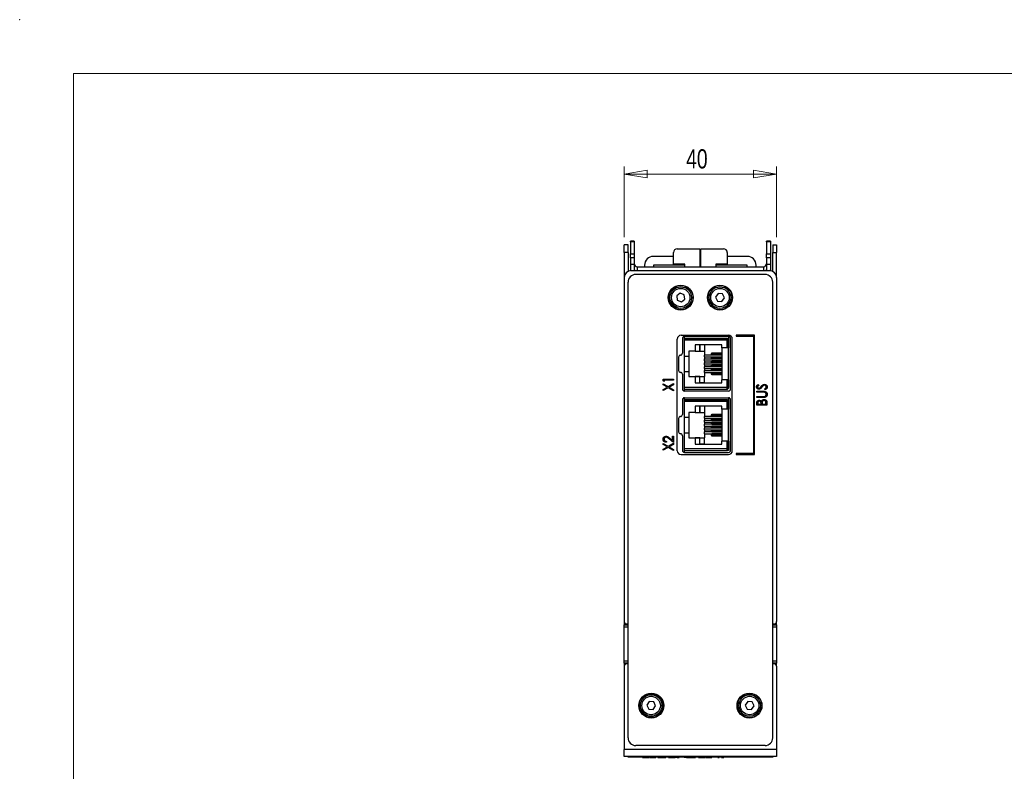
# Model space of a CAD drawing. Header units: millimetres. Extents: x 0 to 420, y 0 to 297.
# Tile 7 of 22: x 0 to 128, y 199 to 297. Entities that reach past the tile are written whole.
import ezdxf

# ---------------------------------------------------------------- set-up
doc = ezdxf.new("R2010")
doc.units = ezdxf.units.MM
doc.header["$PDSIZE"] = -1
doc.styles.add('SLDTEXTSTYLE1', font='TXT', dxfattribs={"width": 0.75})
doc.dimstyles.new('SLDDIMSTYLE0', dxfattribs={"dimtxt": 2.5, "dimasz": 3, "dimexe": 0, "dimexo": 0.0625, "dimtad": 1, "dimdec": 0, "dimlfac": 2, "dimrnd": 1e-09, "dimzin": 12, "dimdsep": 46, "dimtxsty": 'SLDTEXTSTYLE1', "dimblk1": 'CLOSED', "dimblk2": 'CLOSED', "dimsah": 1, "dimcen": 0.09, "dimadec": 0, "dimazin": 3, "dimtfac": 1, "dimtofl": 0, "dimtmove": 0, "dimatfit": 3, "dimldrblk": 'CLOSED', "dimfxl": 1, "dimfrac": 2, "dimtolj": 1, "dimtzin": 12, "dimarcsym": 0})

# ---------------------------------------------------------------- blocks, each defined once
blk = doc.blocks.new('_Closed')
at = {"color": 0, "linetype": 'ByBlock', "lineweight": -2}
for p, q in [((-1, 0.166667), (0, 0)), ((-1, 0.166667), (-1, -0.166667)), ((0, 0), (-1, -0.166667)), ((0, 0), (-1, 0))]:
    blk.add_line(p, q, dxfattribs=at)
blk = doc.blocks.new('_D_1')
at = {"color": 7, "linetype": 'Continuous', "lineweight": 0}
for p, q in [((78.56, 268.75), (78.56, 277.95)), ((98.36, 268.75), (98.36, 277.95)), ((78.56, 276.95), (98.36, 276.95))]:
    blk.add_line(p, q, dxfattribs=at)
at = {"color": 7, "linetype": 'Continuous', "lineweight": 18, "xscale": 3, "yscale": 3}
for p, rotation in [((78.56, 276.95, 1.16), 180.0022297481), ((98.36, 276.95, 1.16), 0.0022297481)]:
    blk.add_blockref('_Closed', p, dxfattribs=dict(at, rotation=rotation))
at = {"color": 7, "linetype": 'Continuous', "lineweight": 18, "insert": (86.61, 280.17), "char_height": 2.5, "attachment_point": 1, "rotation": 0.0022, "style": 'SLDTEXTSTYLE1'}
blk.add_mtext('40', dxfattribs=at)

msp = doc.modelspace()

# ---------------------------------------------------------------- linework, layer by layer
at = {"color": 7, "linetype": 'Continuous', "lineweight": 18}
for p in [(413, 290), (7, 7)]:
    msp.add_line(p, (7, 290), dxfattribs=at)
at = {"color": 7, "linetype": 'Continuous', "lineweight": 25}
for p, q in [((79.06, 267.75), (78.56, 267.75)), ((78.56, 266.75), (78.56, 267.75)), ((79.06, 266.75), (79.06, 267.75)), ((79.86, 268.24), (79.36, 268.24)), ((79.36, 268.15), (79.36, 268.24)), ((79.86, 268.15), (79.36, 268.15)), ((79.36, 268.15), (79.36, 266.6)), ((79.86, 268.24), (79.86, 268.15)), ((79.86, 268.15), (79.86, 266.6)), ((97.56, 268.24), (97.06, 268.24)), ((97.06, 268.15), (97.06, 268.24)), ((97.56, 268.15), (97.06, 268.15)), ((97.06, 268.15), (97.06, 266.6)), ((97.56, 268.24), (97.56, 268.15)), ((97.56, 268.15), (97.56, 266.6)), ((97.86, 267.75), (98.36, 267.75)), ((97.86, 267.75), (97.86, 266.75)), ((98.36, 267.75), (98.36, 266.75)), ((79.06, 266.75), (78.56, 266.75)), ((78.56, 266.75), (78.56, 263.56)), ((79.06, 266.75), (79.06, 264.31)), ((79.36, 266.6), (79.86, 266.6)), ((79.36, 266.05), (79.36, 266.6)), ((79.86, 266.6), (79.86, 266.05)), ((84.96, 266.25), (82.36, 266.25)), ((84.96, 265.25), (84.96, 266.75)), ((85.46, 267.25), (88.41, 267.25)), ((88.41, 267.25), (88.41, 264.9)), ((88.51, 266.25), (88.41, 266.25)), ((88.51, 267.25), (91.46, 267.25)), ((88.51, 264.9), (88.51, 267.25)), ((91.96, 266.75), (91.96, 265.25)), ((94.56, 266.25), (91.96, 266.25)), ((97.06, 266.6), (97.56, 266.6)), ((97.06, 266.05), (97.06, 266.6)), ((97.56, 266.6), (97.56, 266.05)), ((97.86, 266.75), (98.36, 266.75)), ((97.86, 264.31), (97.86, 266.75)), ((98.36, 263.56), (98.36, 266.75)), ((79.86, 266.05), (79.36, 266.05)), ((79.36, 266.05), (79.36, 265.25)), ((79.36, 265.25), (79.86, 265.25)), ((79.36, 265.25), (79.36, 264.43)), ((79.86, 266.05), (79.86, 265.25)), ((79.86, 265.25), (79.86, 264.43)), ((80.26, 264.9), (80.26, 264.4)), ((80.26, 264.9), (96.66, 264.9)), ((81.21, 265.1), (81.21, 264.9)), ((82.36, 265.1), (82.36, 264.9)), ((86.46, 265.1), (82.36, 265.1)), ((86.46, 265.25), (84.96, 265.25)), ((86.46, 264.9), (86.46, 265.25)), ((88.51, 266.1), (88.41, 266.1)), ((88.51, 265.1), (88.41, 265.1)), ((91.96, 265.25), (90.46, 265.25)), ((90.46, 265.25), (90.46, 264.9)), ((94.56, 265.1), (90.46, 265.1)), ((94.56, 264.9), (94.56, 265.1)), ((95.71, 264.9), (95.71, 265.1)), ((96.66, 264.9), (96.66, 264.4)), ((97.56, 266.05), (97.06, 266.05)), ((97.06, 266.05), (97.06, 265.25)), ((97.06, 265.25), (97.56, 265.25)), ((97.06, 265.25), (97.06, 264.43)), ((97.56, 266.05), (97.56, 265.25)), ((97.56, 265.25), (97.56, 264.43)), ((79.36, 264.43), (79.86, 264.43)), ((79.36, 264.4), (79.36, 264.43)), ((79.46, 264.4), (97.46, 264.4)), ((79.86, 264.43), (79.86, 264.4)), ((96.86, 263.9), (80.06, 263.9)), ((97.06, 264.43), (97.56, 264.43)), ((97.06, 264.4), (97.06, 264.43)), ((97.56, 264.43), (97.56, 264.4)), ((78.56, 263.5), (78.56, 218.8)), ((79.06, 203.7), (79.06, 262.9)), ((97.86, 203.7), (97.86, 262.9)), ((98.36, 263.5), (98.36, 218.8)), ((85.83, 261.48), (85.38, 261.12)), ((85.38, 261.12), (85.46, 260.55)), ((86.37, 261.26), (85.83, 261.48)), ((86.45, 260.69), (86.37, 261.26)), ((90.76, 261.42), (90.43, 260.95)), ((91.33, 261.38), (90.76, 261.42)), ((91.59, 260.86), (91.33, 261.38)), ((85.46, 260.55), (86, 260.33)), ((86, 260.33), (86.45, 260.69)), ((90.43, 260.95), (90.69, 260.43)), ((90.69, 260.43), (91.26, 260.39)), ((91.26, 260.39), (91.59, 260.86)), ((85.96, 256), (92.11, 256)), ((93.11, 256), (93.11, 255.88)), ((95.49, 256), (93.11, 256)), ((95.49, 240.5), (95.49, 256)), ((85.46, 241), (85.46, 255.5)), ((86.13, 255.6), (86.13, 253.67)), ((86.38, 255.6), (86.38, 255.85)), ((92.13, 255.85), (86.38, 255.85)), ((86.38, 255.35), (86.38, 255.6)), ((91.88, 255.6), (86.38, 255.6)), ((86.38, 255.6), (86.98, 255.6)), ((86.38, 255.6), (86.98, 255.6)), ((86.38, 255.6), (91.88, 255.6)), ((91.88, 255.35), (86.38, 255.35)), ((86.38, 253.31), (86.38, 255.35)), ((86.98, 255.6), (86.98, 255.6)), ((91.23, 254.77), (87.8, 254.77)), ((87.8, 254.77), (87.8, 253.95)), ((87.8, 254.77), (87.8, 253.95)), ((88.41, 253.95), (88.41, 254.77)), ((88.41, 254.77), (88.41, 253.95)), ((88.98, 254.77), (88.98, 253.95)), ((91.23, 254.37), (91.23, 254.77)), ((91.88, 255.6), (91.88, 255.35)), ((91.88, 255.6), (91.88, 255.6)), ((92.13, 255.35), (91.88, 255.35)), ((91.88, 255.35), (91.88, 254.37)), ((92.13, 255.85), (92.13, 255.35)), ((92.13, 255.35), (92.13, 254.37)), ((92.13, 255.35), (92.13, 255.35)), ((92.13, 249.25), (92.13, 255.35)), ((92.38, 249), (92.38, 255.6)), ((92.61, 241), (92.61, 255.5)), ((93.11, 255.88), (95.36, 255.88)), ((95.36, 255.88), (95.36, 240.63)), ((87.8, 253.95), (86.98, 253.95)), ((86.98, 253.95), (86.98, 253.31)), ((87.8, 253.95), (87.8, 253.95)), ((87.8, 253.95), (88.41, 253.95)), ((88.41, 253.95), (88.41, 253.95)), ((88.41, 253.95), (88.98, 253.95)), ((88.98, 253.95), (88.98, 253.44)), ((91.23, 253.44), (88.98, 253.44)), ((88.98, 253.19), (88.98, 253.44)), ((91.23, 253.57), (89.85, 253.57)), ((91.23, 253.68), (89.96, 253.68)), ((89.96, 253.45), (91.23, 253.45)), ((91.88, 254.37), (91.23, 254.37)), ((91.23, 254.37), (91.23, 250.23)), ((92.13, 254.37), (91.88, 254.37)), ((92.13, 250.23), (92.13, 254.37)), ((85.63, 253.17), (85.63, 251.43)), ((86.38, 251.28), (86.38, 253.31)), ((86.38, 253.31), (86.98, 253.31)), ((86.98, 253.31), (86.98, 251.28)), ((88.98, 253.19), (91.23, 253.19)), ((88.98, 253.19), (88.98, 252.93)), ((88.98, 252.69), (88.98, 252.93)), ((88.98, 252.93), (91.23, 252.93)), ((88.98, 252.69), (91.23, 252.69)), ((88.98, 252.69), (88.98, 252.42)), ((88.98, 252.18), (88.98, 252.42)), ((88.98, 252.42), (91.23, 252.42)), ((88.98, 252.18), (91.23, 252.18)), ((88.98, 252.18), (88.98, 251.91)), ((91.23, 253.06), (89.85, 253.06)), ((91.23, 252.55), (89.85, 252.55)), ((91.23, 253.18), (89.96, 253.18)), ((89.96, 252.95), (91.23, 252.95)), ((91.23, 252.67), (89.96, 252.67)), ((89.96, 252.44), (91.23, 252.44)), ((91.23, 252.16), (89.96, 252.16)), ((86.13, 250.93), (86.13, 249)), ((86.38, 249.25), (86.38, 251.28)), ((86.38, 251.28), (86.98, 251.28)), ((86.98, 251.28), (86.98, 250.65)), ((91.23, 251.91), (88.98, 251.91)), ((88.98, 251.67), (88.98, 251.91)), ((88.98, 251.67), (91.23, 251.67)), ((88.98, 251.67), (88.98, 251.41)), ((88.98, 251.41), (91.23, 251.41)), ((88.98, 251.16), (88.98, 251.41)), ((88.98, 251.16), (91.23, 251.16)), ((88.98, 251.16), (88.98, 250.65)), ((91.23, 252.05), (89.85, 252.05)), ((91.23, 251.54), (89.85, 251.54)), ((91.23, 251.03), (89.85, 251.03)), ((89.96, 251.93), (91.23, 251.93)), ((91.23, 251.65), (89.96, 251.65)), ((89.96, 251.42), (91.23, 251.42)), ((91.23, 251.14), (89.96, 251.14)), ((89.96, 250.91), (91.23, 250.91)), ((83.64, 250.07), (83.64, 250.31)), ((83.64, 250.31), (84.96, 250.31)), ((83.77, 250), (83.64, 250.07)), ((83.64, 249.7), (84.29, 249.33)), ((83.64, 249.56), (83.64, 249.7)), ((84.17, 249.26), (83.64, 249.56)), ((84.96, 250.19), (83.77, 250.19)), ((83.77, 250.19), (83.77, 250)), ((84.29, 249.33), (84.96, 249.72)), ((84.96, 249.58), (84.41, 249.26)), ((84.96, 250.31), (84.96, 250.19)), ((84.96, 249.72), (84.96, 249.58)), ((86.98, 250.65), (87.8, 250.65)), ((86.98, 250.65), (86.98, 250.65)), ((86.98, 250.65), (86.98, 250.65)), ((86.98, 250.65), (88.98, 250.65)), ((87.8, 250.65), (87.8, 249.82)), ((87.8, 250.65), (87.8, 249.82)), ((87.8, 250.65), (87.8, 250.65)), ((88.41, 250.65), (87.8, 250.65)), ((87.8, 249.82), (91.23, 249.82)), ((87.8, 249.82), (88.41, 249.82)), ((87.8, 249.82), (87.8, 249.82)), ((88.41, 250.65), (88.98, 250.65)), ((88.41, 250.65), (88.41, 250.65)), ((88.41, 249.82), (88.41, 250.65)), ((88.41, 249.82), (88.41, 250.65)), ((88.41, 249.82), (88.41, 249.82)), ((88.98, 249.82), (88.41, 249.82)), ((88.98, 249.82), (88.98, 250.65)), ((88.98, 249.82), (91.23, 249.82)), ((91.88, 250.23), (91.23, 250.23)), ((91.23, 249.82), (91.23, 250.23)), ((92.13, 250.23), (91.23, 250.23)), ((91.23, 250.23), (91.23, 250.23)), ((91.88, 250.23), (91.88, 249.25)), ((91.88, 250.23), (92.13, 250.23)), ((92.13, 250.23), (92.13, 250.23)), ((92.13, 250.23), (92.13, 249.25)), ((95.98, 249.61), (96.06, 249.51)), ((83.64, 248.95), (84.17, 249.26)), ((84.29, 249.19), (83.64, 248.81)), ((83.64, 248.81), (83.64, 248.95)), ((84.96, 248.79), (84.29, 249.19)), ((84.41, 249.26), (84.96, 248.93)), ((84.96, 248.93), (84.96, 248.79)), ((86.38, 249.25), (91.88, 249.25)), ((86.38, 249), (86.38, 249.25)), ((86.38, 248.75), (86.38, 249)), ((86.38, 249), (91.88, 249)), ((86.38, 249), (86.98, 249)), ((92.13, 248.75), (86.38, 248.75)), ((92.13, 249.25), (91.88, 249.25)), ((91.88, 249.25), (91.88, 249)), ((92.1, 249.14), (92.1, 249.14)), ((92.13, 249.2), (92.12, 249.2)), ((92.13, 249.25), (92.13, 249.25)), ((92.13, 249.25), (92.13, 249.2)), ((95.79, 248.61), (95.79, 248.73)), ((95.79, 248.73), (96.59, 248.73)), ((96.58, 248.61), (95.79, 248.61)), ((96.86, 248.92), (96.79, 249.02)), ((86.13, 247.63), (86.13, 245.7)), ((86.38, 247.63), (86.38, 247.88)), ((86.38, 247.88), (92.13, 247.88)), ((86.38, 247.38), (86.38, 247.63)), ((91.88, 247.63), (86.38, 247.63)), ((86.38, 247.63), (86.98, 247.63)), ((86.38, 247.63), (86.98, 247.63)), ((86.38, 247.63), (91.88, 247.63)), ((91.88, 247.38), (86.38, 247.38)), ((86.38, 245.35), (86.38, 247.38)), ((86.98, 247.63), (86.98, 247.63)), ((91.88, 247.63), (91.88, 247.38)), ((91.88, 247.63), (91.88, 247.63)), ((92.13, 247.38), (91.88, 247.38)), ((91.88, 247.38), (91.88, 246.4)), ((92.13, 247.88), (92.13, 247.38)), ((92.13, 247.38), (92.13, 246.4)), ((92.13, 247.38), (92.13, 247.38)), ((92.13, 241.28), (92.13, 247.38)), ((92.38, 241.03), (92.38, 247.63)), ((95.79, 248.03), (96.58, 248.03)), ((95.79, 247.92), (95.79, 248.03)), ((96.59, 247.92), (95.79, 247.92)), ((95.79, 246.93), (95.79, 247.17)), ((95.92, 247.19), (95.92, 247.05)), ((95.92, 247.05), (96.35, 247.05)), ((96.35, 247.05), (96.35, 247.12)), ((96.48, 247.12), (96.48, 247.05)), ((96.48, 247.05), (96.98, 247.05)), ((96.98, 247.05), (96.98, 247.2)), ((97.11, 247.27), (97.11, 246.93)), ((87.8, 245.98), (86.98, 245.98)), ((86.98, 245.98), (86.98, 245.35)), ((91.23, 246.81), (87.8, 246.81)), ((87.8, 246.81), (87.8, 245.98)), ((87.8, 246.81), (87.8, 245.98)), ((87.8, 245.98), (87.8, 245.98)), ((87.8, 245.98), (88.41, 245.98)), ((88.41, 245.98), (88.41, 246.81)), ((88.41, 246.81), (88.41, 245.98)), ((88.41, 245.98), (88.41, 245.98)), ((88.41, 245.98), (88.98, 245.98)), ((88.98, 246.81), (88.98, 245.98)), ((88.98, 245.98), (88.98, 245.47)), ((91.23, 245.72), (89.96, 245.72)), ((91.23, 246.4), (91.23, 246.81)), ((91.88, 246.4), (91.23, 246.4)), ((91.23, 246.4), (91.23, 242.26)), ((92.13, 246.4), (91.88, 246.4)), ((92.13, 242.26), (92.13, 246.4)), ((92.13, 246.4), (92.13, 246.4)), ((97.11, 246.93), (95.79, 246.93)), ((85.63, 245.2), (85.63, 243.46)), ((86.38, 243.32), (86.38, 245.35)), ((86.38, 245.35), (86.98, 245.35)), ((86.98, 245.35), (86.98, 243.32)), ((91.23, 245.47), (88.98, 245.47)), ((88.98, 245.23), (88.98, 245.47)), ((88.98, 245.23), (91.23, 245.23)), ((88.98, 245.23), (88.98, 244.96)), ((88.98, 244.72), (88.98, 244.96)), ((88.98, 244.96), (91.23, 244.96)), ((88.98, 244.72), (91.23, 244.72)), ((88.98, 244.72), (88.98, 244.45)), ((91.23, 244.45), (88.98, 244.45)), ((88.98, 244.21), (88.98, 244.45)), ((91.23, 245.6), (89.85, 245.6)), ((91.23, 245.09), (89.85, 245.09)), ((91.23, 244.59), (89.85, 244.59)), ((89.96, 245.49), (91.23, 245.49)), ((91.23, 245.21), (89.96, 245.21)), ((89.96, 244.98), (91.23, 244.98)), ((91.23, 244.7), (89.96, 244.7)), ((89.96, 244.47), (91.23, 244.47)), ((86.38, 241.28), (86.38, 243.32)), ((86.38, 243.32), (86.98, 243.32)), ((86.98, 243.32), (86.98, 242.68)), ((88.98, 244.21), (91.23, 244.21)), ((88.98, 244.21), (88.98, 243.95)), ((91.23, 243.95), (88.98, 243.95)), ((88.98, 243.7), (88.98, 243.95)), ((88.98, 243.7), (91.23, 243.7)), ((88.98, 243.7), (88.98, 243.44)), ((91.23, 243.44), (88.98, 243.44)), ((88.98, 243.19), (88.98, 243.44)), ((88.98, 243.19), (91.23, 243.19)), ((88.98, 243.19), (88.98, 242.68)), ((91.23, 244.08), (89.85, 244.08)), ((91.23, 243.57), (89.85, 243.57)), ((91.23, 244.19), (89.96, 244.19)), ((89.96, 243.96), (91.23, 243.96)), ((91.23, 243.69), (89.96, 243.69)), ((89.96, 243.46), (91.23, 243.46)), ((91.23, 243.18), (89.96, 243.18)), ((83.64, 241.81), (83.64, 241.95)), ((83.64, 241.95), (84.29, 241.58)), ((84.05, 242.22), (84.05, 242.1)), ((84.29, 241.58), (84.96, 241.97)), ((84.96, 242.06), (84.41, 242.53)), ((84.48, 242.64), (84.83, 242.34)), ((84.83, 242.34), (84.83, 242.9)), ((84.83, 242.9), (84.96, 242.9)), ((84.96, 242.9), (84.96, 242.06)), ((84.96, 241.97), (84.96, 241.83)), ((86.13, 242.96), (86.13, 241.03)), ((86.98, 242.68), (87.8, 242.68)), ((86.98, 242.68), (86.98, 242.68)), ((86.98, 242.68), (88.98, 242.68)), ((87.8, 242.68), (87.8, 241.86)), ((87.8, 242.68), (87.8, 241.86)), ((87.8, 242.68), (87.8, 242.68)), ((88.41, 242.68), (87.8, 242.68)), ((87.8, 241.86), (91.23, 241.86)), ((87.8, 241.86), (88.41, 241.86)), ((87.8, 241.86), (87.8, 241.86)), ((88.41, 242.68), (88.98, 242.68)), ((88.41, 242.68), (88.41, 242.68)), ((88.41, 241.86), (88.41, 242.68)), ((88.41, 241.86), (88.41, 242.68)), ((88.41, 241.86), (88.41, 241.86)), ((88.98, 241.86), (88.41, 241.86)), ((88.98, 241.86), (88.98, 242.68)), ((88.98, 241.86), (91.23, 241.86)), ((91.23, 243.06), (89.85, 243.06)), ((89.96, 242.95), (91.23, 242.95)), ((92.13, 242.26), (91.23, 242.26)), ((91.88, 242.26), (91.23, 242.26)), ((91.23, 241.86), (91.23, 242.26)), ((91.88, 242.26), (92.13, 242.26)), ((91.88, 242.26), (91.88, 241.28)), ((92.13, 242.26), (92.13, 241.28)), ((84.17, 241.51), (83.64, 241.81)), ((83.64, 241.2), (84.17, 241.51)), ((84.29, 241.44), (83.64, 241.06)), ((83.64, 241.06), (83.64, 241.2)), ((84.96, 241.04), (84.29, 241.44)), ((84.96, 241.83), (84.41, 241.51)), ((84.41, 241.51), (84.96, 241.18)), ((84.96, 241.18), (84.96, 241.04)), ((86.38, 241.28), (91.88, 241.28)), ((86.38, 241.03), (86.38, 241.28)), ((86.38, 240.78), (86.38, 241.03)), ((86.38, 241.03), (91.88, 241.03)), ((86.38, 241.03), (86.98, 241.03)), ((86.38, 240.78), (92.13, 240.78)), ((86.38, 240.78), (92.13, 240.78)), ((92.13, 241.28), (91.88, 241.28)), ((91.88, 241.28), (91.88, 241.03)), ((92.13, 241.03), (91.91, 241.03)), ((92.1, 241.17), (92.1, 241.17)), ((92.13, 241.28), (92.13, 241.28)), ((92.13, 241.28), (92.13, 241.03)), ((93.11, 240.63), (93.11, 240.5)), ((95.36, 240.63), (93.11, 240.63)), ((85.96, 240.5), (92.11, 240.5)), ((93.11, 240.5), (95.49, 240.5)), ((78.56, 218.77), (78.56, 218.4)), ((78.56, 218.4), (79.06, 218.4)), ((78.56, 218.1), (78.56, 218.4)), ((78.56, 213.7), (78.56, 218.1)), ((78.86, 218.5), (79.06, 218.5)), ((97.86, 218.5), (98.06, 218.5)), ((97.86, 218.4), (98.36, 218.4)), ((98.36, 218.4), (98.36, 218.77)), ((98.36, 218.4), (98.36, 218.1)), ((98.36, 218.1), (98.36, 213.7)), ((78.56, 213.4), (78.56, 213.7)), ((98.36, 213.7), (98.36, 213.4)), ((79.06, 213.4), (78.56, 213.4)), ((78.56, 213.4), (78.56, 213.04)), ((78.56, 213), (78.56, 202.2)), ((79.06, 213.3), (78.86, 213.3)), ((98.36, 213.4), (97.86, 213.4)), ((98.06, 213.3), (97.86, 213.3)), ((98.36, 213.04), (98.36, 213.4)), ((98.36, 213), (98.36, 202.2)), ((81.81, 208.42), (81.49, 207.95)), ((81.49, 207.95), (81.74, 207.43)), ((81.74, 207.43), (82.32, 207.39)), ((82.39, 208.38), (81.81, 208.42)), ((82.32, 207.39), (82.64, 207.86)), ((82.64, 207.86), (82.39, 208.38)), ((94.61, 208.42), (94.28, 207.95)), ((94.28, 207.95), (94.54, 207.43)), ((94.54, 207.43), (95.11, 207.39)), ((95.18, 208.38), (94.61, 208.42)), ((95.11, 207.39), (95.44, 207.86)), ((95.44, 207.86), (95.18, 208.38)), ((98.36, 202.2), (78.56, 202.2)), ((78.56, 201.3), (78.56, 202.2)), ((96.86, 202.7), (80.06, 202.7)), ((98.36, 202.2), (98.36, 201.3)), ((98.36, 201.3), (78.56, 201.3)), ((79.06, 201.18), (79.06, 201.3)), ((80.06, 201.18), (79.06, 201.18)), ((80.06, 201.3), (80.06, 201.18)), ((96.86, 201.18), (80.06, 201.18)), ((80.95, 201.17), (80.95, 201.18)), ((80.95, 201.17), (81.79, 201.17)), ((81.79, 201.17), (81.79, 201.18)), ((81.89, 201.17), (81.89, 201.18)), ((81.89, 201.17), (82.68, 201.17)), ((82.68, 201.17), (82.68, 201.18)), ((82.93, 201.17), (82.93, 201.18)), ((82.93, 201.17), (83.07, 201.17)), ((83.07, 201.17), (83.07, 201.18)), ((83.07, 201.17), (83.82, 201.17)), ((83.82, 201.17), (83.82, 201.18)), ((83.82, 201.17), (83.97, 201.17)), ((83.97, 201.17), (83.97, 201.18)), ((84.33, 201.17), (84.33, 201.18)), ((84.33, 201.17), (85.17, 201.17)), ((85.17, 201.17), (85.17, 201.18)), ((85.43, 201.17), (85.17, 201.17)), ((85.43, 201.17), (85.43, 201.18)), ((85.43, 201.17), (85.72, 201.17)), ((85.72, 201.17), (85.72, 201.18)), ((86.05, 201.17), (86.05, 201.18)), ((86.35, 201.17), (86.35, 201.18)), ((86.37, 201.17), (86.37, 201.18)), ((86.67, 201.17), (86.37, 201.17)), ((86.67, 201.17), (86.67, 201.18)), ((86.67, 201.17), (86.7, 201.17)), ((86.7, 201.17), (86.7, 201.18)), ((86.7, 201.17), (87.69, 201.17)), ((87.69, 201.17), (87.69, 201.18)), ((87.69, 201.17), (87.83, 201.17)), ((87.83, 201.17), (87.83, 201.18)), ((88.2, 201.17), (88.2, 201.18)), ((88.2, 201.17), (89.03, 201.17)), ((89.03, 201.17), (89.03, 201.18)), ((89.14, 201.17), (89.14, 201.18)), ((89.14, 201.17), (89.93, 201.17)), ((89.93, 201.17), (89.93, 201.18)), ((90.74, 201.17), (90.74, 201.18)), ((90.74, 201.17), (90.89, 201.17)), ((90.89, 201.17), (90.89, 201.18)), ((91.21, 201.17), (91.21, 201.18)), ((91.21, 201.17), (91.5, 201.17)), ((91.5, 201.17), (91.5, 201.18)), ((91.84, 201.17), (91.84, 201.18)), ((92.13, 201.17), (92.13, 201.18)), ((96.86, 201.18), (96.86, 201.3)), ((97.86, 201.18), (96.86, 201.18)), ((97.86, 201.3), (97.86, 201.18))]:
    msp.add_line(p, q, dxfattribs=at)
at = {"color": 8, "linetype": 'Continuous', "lineweight": 25}
for p, q in [((79.06, 218.1), (78.56, 218.1)), ((98.36, 218.1), (97.86, 218.1)), ((78.56, 213.7), (79.06, 213.7)), ((97.86, 213.7), (98.36, 213.7))]:
    msp.add_line(p, q, dxfattribs=at)
at = {"color": 7, "linetype": 'Continuous', "lineweight": 25}
for centre, radius in [((85.91, 260.9), 1.62), ((85.92, 260.9), 1.58), ((91.01, 260.9), 1.62), ((91.01, 260.9), 1.58), ((85.91, 260.9), 1.4), ((85.91, 260.9), 1.2), ((91.01, 260.9), 1.4), ((91.01, 260.9), 1.2), ((82.09, 207.9), 1.62), ((82.06, 207.9), 1.57), ((82.06, 207.9), 1.4), ((82.06, 207.9), 1.2), ((94.84, 207.9), 1.62), ((94.86, 207.9), 1.58), ((94.86, 207.9), 1.4), ((94.86, 207.9), 1.2)]:
    msp.add_circle(centre, radius, dxfattribs=at)
for centre, radius, start, end in [((82.36, 265.1), 1.15, 90, 180), ((85.46, 266.75), 0.5, 90, 180), ((91.46, 266.75), 0.5, 0, 90), ((94.56, 265.1), 1.15, 0, 90), ((80.26, 265.3), 0.4, 180, 270), ((96.66, 265.3), 0.4, 270, 0), ((79.46, 263.5), 0.9, 90, 180), ((80.06, 262.9), 1, 90, 180), ((80.26, 265.3), 0.9, 243.6122, 270), ((96.66, 265.3), 0.9, 270, 296.3878), ((96.86, 262.9), 1, 0, 90), ((97.46, 263.5), 0.9, 0, 90), ((85.96, 255.5), 0.5, 90, 180), ((92.11, 255.5), 0.5, 0, 90), ((86.38, 255.6), 0.25, 90, 180), ((91.88, 255.35), 0.25, 0, 90), ((91.88, 255.35), 0.25, 0, 90), ((92.13, 255.6), 0.25, 0, 90), ((85.88, 253.17), 0.25, 90, 180), ((85.88, 253.67), 0.25, 270, 0), ((89.96, 253.57), 0.11, 92.9522, 182.6752), ((89.96, 253.56), 0.11, 177.3248, 267.0474), ((89.96, 253.07), 0.11, 92.952, 182.6754), ((89.96, 253.06), 0.11, 177.3248, 267.0474), ((89.96, 252.56), 0.11, 92.9517, 182.6757), ((89.96, 252.55), 0.11, 177.3243, 267.0483), ((89.96, 252.05), 0.11, 92.9517, 182.6757), ((85.88, 251.43), 0.25, 180, 270), ((85.88, 250.93), 0.25, 0, 90), ((89.96, 252.04), 0.11, 177.3243, 267.0483), ((89.96, 251.54), 0.11, 92.9517, 182.6757), ((89.96, 251.53), 0.11, 177.3243, 267.0483), ((89.96, 251.03), 0.11, 92.9526, 182.6752), ((89.96, 251.02), 0.11, 177.3246, 267.048), ((86.38, 249), 0.25, 180, 270), ((91.88, 249.25), 0.25, 270, 0), ((91.88, 249.25), 0.25, 333.4349, 0), ((92.13, 249), 0.25, 270, 0), ((86.38, 247.63), 0.25, 90, 180), ((91.88, 247.38), 0.25, 0, 90), ((91.88, 247.38), 0.25, 0, 90), ((92.13, 247.63), 0.25, 0, 90), ((85.88, 245.7), 0.25, 270, 0), ((89.96, 245.61), 0.11, 92.9522, 182.6752), ((85.88, 245.2), 0.25, 90, 180), ((89.96, 245.6), 0.11, 177.3239, 267.0488), ((89.96, 245.1), 0.11, 92.9531, 182.6743), ((89.96, 245.09), 0.11, 177.3249, 267.0469), ((89.96, 244.59), 0.11, 92.9512, 182.6761), ((89.96, 244.58), 0.11, 177.3248, 267.0478), ((85.88, 243.46), 0.25, 180, 270), ((85.88, 242.96), 0.25, 0, 90), ((89.96, 244.08), 0.11, 92.9522, 182.6752), ((89.96, 244.07), 0.11, 177.3239, 267.0488), ((89.96, 243.58), 0.11, 92.9512, 182.6761), ((89.96, 243.56), 0.11, 177.3248, 267.0478), ((89.96, 243.07), 0.11, 92.9522, 182.6752), ((89.96, 243.06), 0.11, 177.3239, 267.0488), ((85.96, 241), 0.5, 180, 270), ((86.38, 241.03), 0.25, 180, 270), ((91.88, 241.28), 0.25, 270, 0), ((91.88, 241.28), 0.25, 333.4349, 0), ((92.11, 241), 0.5, 270, 0), ((92.13, 241.03), 0.25, 270, 0), ((92.13, 241.03), 0.25, 270, 0), ((78.86, 218.8), 0.3, 180, 270), ((98.06, 218.8), 0.3, 270, 0), ((78.86, 213), 0.3, 90, 180), ((98.06, 213), 0.3, 0, 90), ((80.06, 203.7), 1, 180, 270), ((96.86, 203.7), 1, 270, 0)]:
    msp.add_arc(centre, radius, start, end, dxfattribs=at)
for points, knots in [([(88.41, 265.74), (88.42, 265.74), (88.45, 265.75), (88.48, 265.74), (88.51, 265.74)], [0, 0, 0, 0, 0.095362, 1, 1, 1, 1]), ([(95.75, 249.29), (95.76, 249.31), (95.76, 249.34), (95.77, 249.38), (95.78, 249.42), (95.8, 249.45), (95.82, 249.47), (95.83, 249.49), (95.85, 249.51), (95.87, 249.53), (95.89, 249.55), (95.92, 249.57), (95.95, 249.59), (95.97, 249.6), (95.98, 249.61)], [0, 0, 0, 0, 0.103822, 0.205919, 0.309231, 0.415653, 0.47222, 0.532858, 0.597819, 0.667857, 0.743177, 0.823448, 0.908942, 1, 1, 1, 1]), ([(96.36, 249.35), (96.37, 249.37), (96.39, 249.39), (96.42, 249.43), (96.45, 249.46), (96.48, 249.49), (96.51, 249.51), (96.54, 249.53), (96.56, 249.55), (96.59, 249.57), (96.64, 249.6), (96.69, 249.61), (96.74, 249.63), (96.77, 249.63), (96.79, 249.63)], [0, 0, 0, 0, 0.093761, 0.181614, 0.264342, 0.341677, 0.41338, 0.479975, 0.541968, 0.599292, 0.705911, 0.807015, 0.904485, 1, 1, 1, 1]), ([(96.79, 249.63), (96.8, 249.63), (96.82, 249.63), (96.86, 249.62), (96.89, 249.61), (96.92, 249.6), (96.95, 249.59), (96.98, 249.57), (97.01, 249.55), (97.04, 249.53), (97.06, 249.5), (97.09, 249.48), (97.1, 249.45), (97.12, 249.42), (97.13, 249.39), (97.14, 249.35), (97.14, 249.32), (97.15, 249.3), (97.15, 249.28)], [0, 0, 0, 0, 0.064367, 0.127345, 0.188922, 0.250384, 0.312021, 0.374404, 0.437663, 0.502985, 0.567803, 0.63098, 0.692076, 0.752595, 0.813028, 0.874016, 0.936113, 1, 1, 1, 1]), ([(96.06, 249), (96.05, 249), (96.02, 249), (95.98, 249.01), (95.94, 249.02), (95.91, 249.04), (95.87, 249.06), (95.84, 249.08), (95.82, 249.11), (95.79, 249.14), (95.78, 249.18), (95.76, 249.22), (95.76, 249.25), (95.76, 249.28), (95.75, 249.29)], [0, 0, 0, 0, 0.088291, 0.174419, 0.258423, 0.342317, 0.425287, 0.506935, 0.587922, 0.670559, 0.753145, 0.834844, 0.916686, 1, 1, 1, 1]), ([(96.06, 249.51), (96.05, 249.51), (96.04, 249.49), (96.01, 249.48), (95.99, 249.46), (95.97, 249.45), (95.96, 249.43), (95.94, 249.42), (95.93, 249.41), (95.92, 249.39), (95.91, 249.37), (95.9, 249.34), (95.89, 249.32), (95.89, 249.3), (95.89, 249.29)], [0, 0, 0, 0, 0.102557, 0.196911, 0.284395, 0.364416, 0.437215, 0.503536, 0.563602, 0.61645, 0.714669, 0.808954, 0.904132, 1, 1, 1, 1]), ([(95.89, 249.29), (95.89, 249.28), (95.89, 249.25), (95.9, 249.22), (95.92, 249.19), (95.94, 249.17), (95.96, 249.15), (95.99, 249.13), (96.02, 249.12), (96.05, 249.12), (96.06, 249.12)], [0, 0, 0, 0, 0.133507, 0.258557, 0.380724, 0.504971, 0.628085, 0.748901, 0.871477, 1, 1, 1, 1]), ([(96.06, 249.12), (96.07, 249.12), (96.08, 249.12), (96.1, 249.12), (96.12, 249.13), (96.14, 249.14), (96.16, 249.15), (96.18, 249.16), (96.21, 249.18), (96.22, 249.19), (96.23, 249.2)], [0, 0, 0, 0, 0.110385, 0.220503, 0.331137, 0.443585, 0.563154, 0.695062, 0.839762, 1, 1, 1, 1]), ([(96.27, 249.07), (96.26, 249.06), (96.24, 249.05), (96.22, 249.04), (96.19, 249.03), (96.17, 249.02), (96.14, 249.01), (96.12, 249), (96.09, 249), (96.07, 249), (96.06, 249)], [0, 0, 0, 0, 0.130877, 0.257719, 0.382316, 0.506626, 0.628302, 0.751527, 0.87547, 1, 1, 1, 1]), ([(96.23, 249.2), (96.23, 249.2), (96.24, 249.2), (96.25, 249.22), (96.26, 249.23), (96.28, 249.25), (96.29, 249.27), (96.31, 249.29), (96.34, 249.32), (96.35, 249.34), (96.36, 249.35)], [0, 0, 0, 0, 0.053039, 0.126288, 0.218872, 0.334457, 0.469409, 0.625738, 0.802267, 1, 1, 1, 1]), ([(96.44, 249.26), (96.44, 249.25), (96.42, 249.22), (96.39, 249.19), (96.36, 249.16), (96.34, 249.13), (96.32, 249.11), (96.3, 249.09), (96.28, 249.08), (96.27, 249.07), (96.27, 249.07)], [0, 0, 0, 0, 0.179535, 0.344506, 0.492131, 0.62464, 0.742099, 0.843179, 0.92954, 1, 1, 1, 1]), ([(96.66, 249.47), (96.65, 249.46), (96.63, 249.45), (96.61, 249.43), (96.58, 249.41), (96.56, 249.39), (96.53, 249.36), (96.5, 249.33), (96.47, 249.29), (96.45, 249.27), (96.44, 249.26)], [0, 0, 0, 0, 0.092213, 0.193119, 0.303009, 0.423363, 0.552489, 0.69176, 0.840671, 1, 1, 1, 1]), ([(96.79, 248.6), (96.78, 248.6), (96.77, 248.6), (96.75, 248.6), (96.73, 248.61), (96.71, 248.61), (96.68, 248.61), (96.65, 248.61), (96.62, 248.61), (96.59, 248.61), (96.58, 248.61)], [0, 0, 0, 0, 0.069596, 0.155423, 0.257515, 0.37358, 0.506166, 0.6554, 0.819993, 1, 1, 1, 1]), ([(96.59, 248.73), (96.6, 248.73), (96.63, 248.73), (96.67, 248.73), (96.71, 248.73), (96.75, 248.72), (96.78, 248.72), (96.81, 248.71), (96.85, 248.71), (96.87, 248.7), (96.9, 248.69), (96.93, 248.68), (96.95, 248.66), (96.98, 248.65), (97, 248.63), (97.02, 248.61), (97.04, 248.59), (97.07, 248.57), (97.08, 248.54), (97.1, 248.52), (97.11, 248.49), (97.13, 248.46), (97.13, 248.43), (97.14, 248.4), (97.14, 248.37), (97.15, 248.35), (97.15, 248.33)], [0, 0, 0, 0, 0.055741, 0.108782, 0.159483, 0.20722, 0.252436, 0.295103, 0.335609, 0.373517, 0.409957, 0.446416, 0.482967, 0.519684, 0.557168, 0.594999, 0.634172, 0.674127, 0.714136, 0.754079, 0.793688, 0.83312, 0.873373, 0.914549, 0.95654, 1, 1, 1, 1]), ([(96.79, 249.51), (96.77, 249.51), (96.75, 249.51), (96.72, 249.5), (96.69, 249.49), (96.67, 249.47), (96.66, 249.47)], [0, 0, 0, 0, 0.238336, 0.482311, 0.73314, 1, 1, 1, 1]), ([(96.76, 248.04), (96.77, 248.04), (96.79, 248.04), (96.83, 248.05), (96.86, 248.07), (96.89, 248.08), (96.91, 248.1), (96.94, 248.13), (96.96, 248.15), (96.98, 248.19), (96.99, 248.22), (97, 248.26), (97.01, 248.29), (97.01, 248.32), (97.01, 248.33)], [0, 0, 0, 0, 0.0889375, 0.1727267, 0.251185, 0.3263801, 0.4009876, 0.479456, 0.5624606, 0.6520321, 0.742988, 0.8310174, 0.9158505, 1, 1, 1, 1]), ([(97.01, 249.28), (97.01, 249.29), (97.01, 249.31), (97, 249.34), (96.99, 249.37), (96.98, 249.4), (96.96, 249.42), (96.94, 249.45), (96.92, 249.47), (96.9, 249.48), (96.87, 249.49), (96.84, 249.5), (96.81, 249.51), (96.8, 249.51), (96.79, 249.51)], [0, 0, 0, 0, 0.0867787, 0.1720119, 0.2570004, 0.3440912, 0.4303473, 0.5137866, 0.5956239, 0.6775651, 0.75969, 0.8399959, 0.9191329, 1, 1, 1, 1]), ([(96.79, 249.02), (96.81, 249.03), (96.84, 249.05), (96.89, 249.08), (96.92, 249.11), (96.95, 249.14), (96.98, 249.17), (97, 249.21), (97.01, 249.24), (97.01, 249.27), (97.01, 249.28)], [0, 0, 0, 0, 0.165307, 0.315251, 0.451801, 0.576089, 0.690151, 0.796612, 0.898685, 1, 1, 1, 1]), ([(97.01, 248.33), (97.01, 248.34), (97.01, 248.36), (97, 248.39), (96.99, 248.42), (96.98, 248.45), (96.97, 248.47), (96.95, 248.5), (96.93, 248.52), (96.91, 248.54), (96.88, 248.56), (96.85, 248.58), (96.82, 248.59), (96.8, 248.59), (96.79, 248.6)], [0, 0, 0, 0, 0.081412, 0.161686, 0.242811, 0.324775, 0.407586, 0.488453, 0.56979, 0.650718, 0.733306, 0.819186, 0.907133, 1, 1, 1, 1]), ([(97.15, 249.28), (97.15, 249.27), (97.15, 249.26), (97.14, 249.23), (97.14, 249.2), (97.13, 249.18), (97.12, 249.15), (97.11, 249.13), (97.1, 249.1), (97.08, 249.08), (97.06, 249.06), (97.04, 249.04), (97.02, 249.02), (96.99, 248.99), (96.96, 248.97), (96.93, 248.95), (96.89, 248.93), (96.87, 248.92), (96.86, 248.92)], [0, 0, 0, 0, 0.055089, 0.109447, 0.163323, 0.216767, 0.269874, 0.324148, 0.378969, 0.434708, 0.492467, 0.553707, 0.618022, 0.686132, 0.757893, 0.834258, 0.914668, 1, 1, 1, 1]), ([(97.15, 248.33), (97.15, 248.32), (97.14, 248.3), (97.14, 248.26), (97.14, 248.23), (97.13, 248.2), (97.12, 248.17), (97.1, 248.14), (97.09, 248.11), (97.07, 248.08), (97.05, 248.05), (97.03, 248.03), (97.01, 248.01), (96.98, 247.99), (96.95, 247.97), (96.93, 247.96), (96.9, 247.95), (96.88, 247.94), (96.87, 247.94)], [0, 0, 0, 0, 0.069994, 0.137225, 0.203144, 0.267439, 0.330757, 0.392722, 0.455101, 0.517382, 0.579131, 0.639383, 0.69929, 0.758596, 0.817649, 0.877496, 0.938128, 1, 1, 1, 1]), ([(95.79, 247.17), (95.79, 247.18), (95.79, 247.2), (95.79, 247.24), (95.79, 247.27), (95.8, 247.3), (95.8, 247.32), (95.81, 247.35), (95.82, 247.37), (95.83, 247.4), (95.85, 247.43), (95.87, 247.46), (95.91, 247.49), (95.94, 247.52), (95.98, 247.53), (96.03, 247.55), (96.07, 247.56), (96.1, 247.56), (96.12, 247.56)], [0, 0, 0, 0, 0.060411, 0.117245, 0.171021, 0.220982, 0.268098, 0.311607, 0.352705, 0.391223, 0.464448, 0.5367, 0.610578, 0.686475, 0.763836, 0.840678, 0.919304, 1, 1, 1, 1]), ([(96.12, 247.44), (96.11, 247.44), (96.1, 247.44), (96.08, 247.44), (96.06, 247.43), (96.04, 247.43), (96.02, 247.42), (96, 247.41), (95.99, 247.4), (95.98, 247.38), (95.96, 247.37), (95.95, 247.35), (95.94, 247.33), (95.94, 247.3), (95.93, 247.28), (95.93, 247.25), (95.92, 247.22), (95.92, 247.2), (95.92, 247.19)], [0, 0, 0, 0, 0.0613296, 0.1202282, 0.1762954, 0.231183, 0.2843601, 0.3368041, 0.3903186, 0.4441023, 0.4999307, 0.558187, 0.6200478, 0.685431, 0.7558339, 0.8320746, 0.9128373, 1, 1, 1, 1]), ([(96.12, 247.56), (96.13, 247.56), (96.16, 247.56), (96.2, 247.55), (96.24, 247.54), (96.28, 247.52), (96.31, 247.5), (96.35, 247.48), (96.37, 247.44), (96.39, 247.42), (96.4, 247.41)], [0, 0, 0, 0, 0.131479, 0.258232, 0.38261, 0.506215, 0.627933, 0.750087, 0.872821, 1, 1, 1, 1]), ([(96.35, 247.12), (96.35, 247.13), (96.35, 247.15), (96.35, 247.18), (96.34, 247.21), (96.34, 247.23), (96.34, 247.25), (96.33, 247.27), (96.33, 247.29), (96.32, 247.31), (96.31, 247.34), (96.29, 247.36), (96.27, 247.39), (96.24, 247.41), (96.21, 247.42), (96.18, 247.43), (96.15, 247.44), (96.13, 247.44), (96.12, 247.44)], [0, 0, 0, 0, 0.069184, 0.133671, 0.193573, 0.248874, 0.299806, 0.346427, 0.38874, 0.427283, 0.498939, 0.569184, 0.639423, 0.710845, 0.782802, 0.854631, 0.925945, 1, 1, 1, 1]), ([(96.4, 247.41), (96.4, 247.42), (96.41, 247.45), (96.43, 247.49), (96.46, 247.53), (96.48, 247.55), (96.5, 247.58), (96.53, 247.6), (96.56, 247.62), (96.59, 247.63), (96.63, 247.65), (96.66, 247.65), (96.7, 247.66), (96.72, 247.66), (96.74, 247.66)], [0, 0, 0, 0, 0.105094, 0.200987, 0.288426, 0.36794, 0.443759, 0.519243, 0.59631, 0.674393, 0.754077, 0.833933, 0.916123, 1, 1, 1, 1]), ([(96.5, 247.34), (96.5, 247.33), (96.5, 247.32), (96.49, 247.3), (96.49, 247.28), (96.49, 247.25), (96.49, 247.22), (96.49, 247.19), (96.48, 247.16), (96.48, 247.13), (96.48, 247.12)], [0, 0, 0, 0, 0.080141, 0.171688, 0.277239, 0.39575, 0.527398, 0.670909, 0.828844, 1, 1, 1, 1]), ([(96.74, 247.54), (96.72, 247.54), (96.7, 247.54), (96.66, 247.53), (96.62, 247.51), (96.59, 247.49), (96.56, 247.46), (96.53, 247.42), (96.51, 247.38), (96.5, 247.35), (96.5, 247.34)], [0, 0, 0, 0, 0.122978, 0.241496, 0.358865, 0.47987, 0.603747, 0.728862, 0.860622, 1, 1, 1, 1]), ([(96.58, 248.03), (96.59, 248.03), (96.61, 248.03), (96.64, 248.03), (96.67, 248.03), (96.69, 248.04), (96.72, 248.04), (96.73, 248.04), (96.75, 248.04), (96.75, 248.04), (96.76, 248.04)], [0, 0, 0, 0, 0.191105, 0.362655, 0.516171, 0.650128, 0.766034, 0.862527, 0.941006, 1, 1, 1, 1]), ([(96.87, 247.94), (96.86, 247.94), (96.84, 247.93), (96.82, 247.93), (96.79, 247.92), (96.76, 247.92), (96.72, 247.92), (96.68, 247.92), (96.63, 247.92), (96.6, 247.92), (96.59, 247.92)], [0, 0, 0, 0, 0.077936, 0.169149, 0.274074, 0.391816, 0.523462, 0.668216, 0.827041, 1, 1, 1, 1]), ([(96.74, 247.66), (96.75, 247.66), (96.77, 247.66), (96.81, 247.65), (96.85, 247.65), (96.88, 247.63), (96.91, 247.62), (96.95, 247.6), (96.98, 247.58), (97, 247.55), (97.03, 247.53), (97.05, 247.5), (97.07, 247.46), (97.09, 247.43), (97.1, 247.39), (97.11, 247.35), (97.11, 247.31), (97.11, 247.28), (97.11, 247.27)], [0, 0, 0, 0, 0.063363, 0.124627, 0.184367, 0.243059, 0.301844, 0.361338, 0.42118, 0.482903, 0.544595, 0.605999, 0.667367, 0.729491, 0.793258, 0.859341, 0.927971, 1, 1, 1, 1]), ([(96.98, 247.2), (96.98, 247.21), (96.98, 247.24), (96.97, 247.27), (96.97, 247.29), (96.97, 247.32), (96.97, 247.34), (96.96, 247.37), (96.96, 247.38), (96.95, 247.41), (96.93, 247.43), (96.91, 247.46), (96.89, 247.48), (96.86, 247.5), (96.83, 247.52), (96.8, 247.53), (96.77, 247.54), (96.75, 247.54), (96.74, 247.54)], [0, 0, 0, 0, 0.069807, 0.134579, 0.194415, 0.250549, 0.301262, 0.347969, 0.390185, 0.42866, 0.500914, 0.571392, 0.642245, 0.714971, 0.787795, 0.858561, 0.928895, 1, 1, 1, 1]), ([(83.6, 242.5), (83.61, 242.52), (83.61, 242.54), (83.61, 242.58), (83.62, 242.62), (83.63, 242.66), (83.65, 242.69), (83.67, 242.72), (83.69, 242.75), (83.72, 242.78), (83.75, 242.8), (83.78, 242.82), (83.82, 242.84), (83.85, 242.85), (83.89, 242.87), (83.92, 242.87), (83.96, 242.88), (83.99, 242.88), (84, 242.88)], [0, 0, 0, 0, 0.067106, 0.131744, 0.194458, 0.255749, 0.316097, 0.376704, 0.438236, 0.501646, 0.565077, 0.627495, 0.688465, 0.749509, 0.810355, 0.872348, 0.935088, 1, 1, 1, 1]), ([(84.05, 242.1), (84.03, 242.1), (84, 242.1), (83.95, 242.11), (83.91, 242.12), (83.87, 242.13), (83.83, 242.15), (83.79, 242.17), (83.76, 242.19), (83.73, 242.22), (83.7, 242.25), (83.67, 242.28), (83.65, 242.31), (83.64, 242.35), (83.62, 242.38), (83.61, 242.42), (83.61, 242.46), (83.61, 242.49), (83.6, 242.5)], [0, 0, 0, 0, 0.070894, 0.1392, 0.20487, 0.269234, 0.332081, 0.394901, 0.457202, 0.520113, 0.582517, 0.642738, 0.701734, 0.760045, 0.818157, 0.87726, 0.937527, 1, 1, 1, 1]), ([(84.01, 242.76), (84, 242.76), (83.98, 242.76), (83.96, 242.76), (83.93, 242.75), (83.91, 242.74), (83.88, 242.73), (83.86, 242.72), (83.84, 242.7), (83.82, 242.68), (83.8, 242.67), (83.78, 242.64), (83.77, 242.62), (83.76, 242.6), (83.75, 242.58), (83.75, 242.55), (83.74, 242.52), (83.74, 242.51), (83.74, 242.5)], [0, 0, 0, 0, 0.064826, 0.127694, 0.189002, 0.250262, 0.311649, 0.372859, 0.435986, 0.500806, 0.565495, 0.628378, 0.689165, 0.749946, 0.810822, 0.872278, 0.935146, 1, 1, 1, 1]), ([(83.74, 242.5), (83.74, 242.49), (83.74, 242.47), (83.75, 242.44), (83.75, 242.42), (83.76, 242.39), (83.77, 242.37), (83.79, 242.35), (83.8, 242.32), (83.82, 242.3), (83.84, 242.29), (83.86, 242.27), (83.89, 242.26), (83.92, 242.24), (83.95, 242.23), (83.98, 242.23), (84.01, 242.22), (84.03, 242.22), (84.05, 242.22)], [0, 0, 0, 0, 0.061535, 0.120681, 0.178642, 0.235332, 0.291867, 0.34862, 0.406764, 0.466093, 0.52635, 0.587062, 0.649555, 0.7136, 0.780456, 0.850261, 0.923173, 1, 1, 1, 1]), ([(84, 242.88), (84.02, 242.88), (84.06, 242.88), (84.11, 242.87), (84.16, 242.85), (84.2, 242.83), (84.24, 242.82), (84.27, 242.8), (84.3, 242.78), (84.33, 242.76), (84.36, 242.73), (84.4, 242.7), (84.44, 242.67), (84.46, 242.65), (84.48, 242.64)], [0, 0, 0, 0, 0.10151, 0.200837, 0.299625, 0.399332, 0.452699, 0.511826, 0.577323, 0.649147, 0.727119, 0.811496, 0.9029, 1, 1, 1, 1]), ([(84.41, 242.53), (84.4, 242.54), (84.38, 242.57), (84.34, 242.6), (84.31, 242.62), (84.27, 242.65), (84.25, 242.67), (84.22, 242.69), (84.2, 242.7), (84.17, 242.72), (84.13, 242.74), (84.09, 242.75), (84.05, 242.76), (84.02, 242.76), (84.01, 242.76)], [0, 0, 0, 0, 0.108913, 0.209615, 0.301765, 0.385391, 0.460979, 0.528012, 0.587141, 0.638024, 0.730395, 0.82069, 0.909658, 1, 1, 1, 1])]:
    msp.add_open_spline(points, degree=3, knots=knots, dxfattribs=at)
at = {"color": 7, "linetype": 'Continuous', "lineweight": 0}
msp.add_point((0, 297), dxfattribs=at)

# ---------------------------------------------------------------- dimensions: what is measured, and where the dimension line sits
at = {"color": 7, "linetype": 'Continuous', "lineweight": 18}
dim = msp.add_linear_dim(base=(98.36, 276.95), p1=(78.56, 267.75), p2=(98.36, 267.75), angle=0.0022, dimstyle='SLDDIMSTYLE0', dxfattribs=at)
dim.commit()
dim.dimension.update_dxf_attribs({"geometry": '_D_1', "text_midpoint": (88.46, 276.95), "dimtype": 160})

doc.saveas('drawing.dxf')
